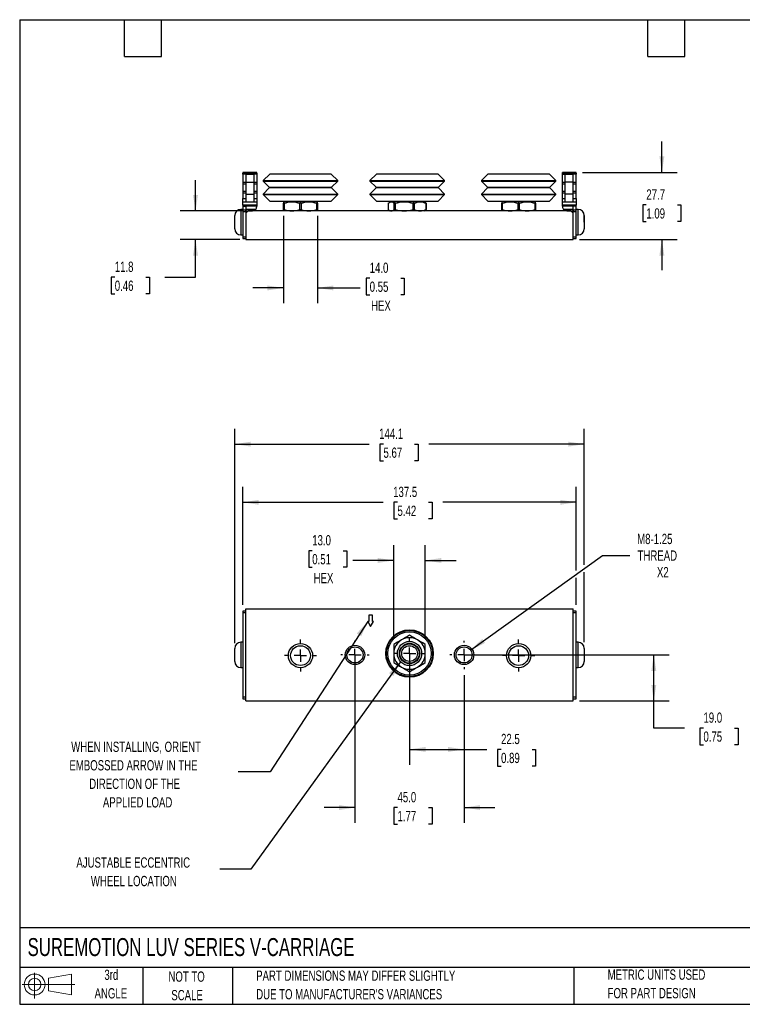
# Model space of a CAD drawing. Header units: millimetres. Extents: x 13 to 546, y 13 to 419.
# Tile 1 of 2: x 13 to 311, y 13 to 419. Entities that reach past the tile are written whole.
import ezdxf

# ---------------------------------------------------------------- set-up
doc = ezdxf.new("R2010")
doc.units = ezdxf.units.MM
doc.header["$LTSCALE"] = 2
doc.linetypes.add('CENTERX2', pattern=[20.32, 12.7, -2.54, 2.54, -2.54])
doc.layers.add('CENTER', color=40, linetype='CENTERX2')
doc.layers.add('SLD-DEFPOINTS', color=7, linetype='Continuous')
doc.layers.add('DIMENSIONS', color=140, linetype='Continuous', lineweight=25)
doc.layers.add('TEXT', color=140, linetype='Continuous', lineweight=25)
doc.styles.add('SLDTEXTSTYLE0', font='TXT', dxfattribs={"width": 0.7})
doc.dimstyles.new('SLDDIMSTYLE0', dxfattribs={"dimtxt": 4.316016, "dimasz": 6.604, "dimexe": 0, "dimexo": 0.0625, "dimgap": 1.079004, "dimtad": 0, "dimtih": 1, "dimtoh": 1, "dimrnd": 1e-09, "dimzin": 4, "dimdsep": 46, "dimtxsty": 'SLDTEXTSTYLE0', "dimsah": 1, "dimcen": 0.09, "dimadec": 0, "dimazin": 1, "dimtfac": 1, "dimtmove": 0, "dimatfit": 0, "dimfxl": 0, "dimfrac": 2, "dimtolj": 1, "dimtzin": 12, "dimarcsym": 0})
doc.dimstyles.new('SLDDIMSTYLE1', dxfattribs={"dimtxt": 4.316016, "dimasz": 6.604, "dimexe": 0, "dimexo": 0.0625, "dimgap": 1.079004, "dimtad": 0, "dimtih": 1, "dimtoh": 1, "dimrnd": 1e-09, "dimzin": 12, "dimdsep": 46, "dimtxsty": 'SLDTEXTSTYLE0', "dimsah": 1, "dimcen": 0.09, "dimadec": 0, "dimazin": 3, "dimtfac": 1, "dimtofl": 0, "dimtmove": 0, "dimatfit": 3, "dimfxl": 0, "dimfrac": 2, "dimtolj": 1, "dimtzin": 12, "dimarcsym": 0})
doc.dimstyles.new('SLDDIMSTYLE2', dxfattribs={"dimtxt": 4.316016, "dimasz": 6.604, "dimexe": 0, "dimexo": 0.0625, "dimgap": 1.079004, "dimtad": 0, "dimtih": 1, "dimtoh": 1, "dimrnd": 1e-09, "dimzin": 4, "dimdsep": 46, "dimtxsty": 'SLDTEXTSTYLE0', "dimsah": 1, "dimcen": 0.09, "dimadec": 0, "dimazin": 1, "dimtfac": 1, "dimtofl": 0, "dimtmove": 0, "dimatfit": 3, "dimfxl": 0, "dimfrac": 2, "dimtolj": 1, "dimtzin": 12, "dimarcsym": 0})
doc.dimstyles.new('SLDDIMSTYLE3', dxfattribs={"dimtxt": 4.316016, "dimasz": 6.604, "dimexe": 0, "dimexo": 0.0625, "dimgap": 1.079004, "dimtad": 0, "dimtih": 1, "dimtoh": 1, "dimrnd": 1e-09, "dimzin": 12, "dimdsep": 46, "dimtxsty": 'SLDTEXTSTYLE0', "dimsah": 1, "dimcen": 0, "dimadec": 0, "dimazin": 3, "dimtfac": 1, "dimtofl": 0, "dimtmove": 0, "dimatfit": 3, "dimfxl": 0, "dimfrac": 2, "dimtolj": 1, "dimtzin": 12, "dimarcsym": 0})
doc.dimstyles.new('SLDDIMSTYLE4', dxfattribs={"dimtxt": 0.18, "dimasz": 6.604, "dimexe": 0, "dimexo": 0.0625, "dimgap": 0, "dimtad": 0, "dimtih": 1, "dimtoh": 1, "dimdec": 0, "dimrnd": 1e-09, "dimzin": 0, "dimdsep": 46, "dimtxsty": 'Standard', "dimsah": 1, "dimcen": 0.09, "dimadec": 0, "dimazin": 0, "dimtfac": 6.604, "dimtdec": 0, "dimtofl": 0, "dimtmove": 0, "dimatfit": 3, "dimfxl": 0, "dimfrac": 2, "dimtolj": 1, "dimtzin": 0, "dimarcsym": 0})
doc.dimstyles.new('SLDDIMSTYLE5', dxfattribs={"dimtxt": 4.316016, "dimasz": 6.604, "dimexe": 0, "dimexo": 0.0625, "dimgap": 1.079004, "dimtad": 0, "dimtih": 1, "dimtoh": 1, "dimrnd": 1e-09, "dimzin": 12, "dimdsep": 46, "dimtxsty": 'SLDTEXTSTYLE0', "dimsah": 1, "dimcen": 0.09, "dimadec": 0, "dimazin": 3, "dimtfac": 1, "dimtmove": 0, "dimatfit": 0, "dimfxl": 0, "dimfrac": 2, "dimtolj": 1, "dimtzin": 12, "dimarcsym": 0})

# ---------------------------------------------------------------- blocks, each defined once
blk = doc.blocks.new('Block11')
at = {"color": 7, "linetype": 'Continuous', "lineweight": 18}
for p, q in [((5.18, 10.62), (5.18, 0)), ((10.96, 8.33), (20.35, 10.06)), ((10.96, 3.19), (10.96, 8.33)), ((20.35, 10.06), (20.35, 1.46)), ((0, 5.76), (21.75, 5.76)), ((10.96, 3.19), (20.35, 1.46))]:
    blk.add_line(p, q, dxfattribs=at)
for radius in [4.3, 2.57]:
    blk.add_circle((5.18, 5.76), radius, dxfattribs=at)
blk = doc.blocks.new('Block12')
at = {"layer": 'SLD-DEFPOINTS'}
blk.add_blockref('Block11', (0, 0), dxfattribs=at)
blk = doc.blocks.new('_D')
at = {"layer": 'DIMENSIONS'}
for p, q in [((150.98, 154.36), (150.98, 87.56)), ((195.99, 148.5), (195.99, 87.56)), ((150.98, 93.91), (138.28, 93.91)), ((168.53, 93.91), (167.08, 93.91)), ((167.08, 93.91), (167.08, 87.05)), ((181.35, 93.91), (182.8, 93.91)), ((182.8, 93.91), (182.8, 87.05)), ((195.99, 93.91), (208.69, 93.91)), ((167.08, 87.05), (168.53, 87.05)), ((182.8, 87.05), (181.35, 87.05))]:
    blk.add_line(p, q, dxfattribs=at)
for points in [[(150.98, 93.91), (144.38, 94.92), (144.38, 92.89)], [(195.99, 93.91), (202.6, 92.89), (202.6, 94.92)]]:
    blk.add_solid(points, dxfattribs=at)
at = {"layer": 'DIMENSIONS', "char_height": 4.233, "attachment_point": 1, "style": 'SLDTEXTSTYLE0'}
for s, insert in [('45.0', (168.53, 100.33)), ('1.77', (168.53, 92.5))]:
    blk.add_mtext(s, dxfattribs=dict(at, insert=insert))
blk = doc.blocks.new('_D_1')
at = {"layer": 'DIMENSIONS'}
for p, q in [((173.49, 154.95), (173.49, 111.56)), ((195.99, 148.5), (195.99, 111.56)), ((173.49, 117.91), (195.99, 117.91)), ((195.99, 117.91), (205.39, 117.91)), ((211.24, 117.91), (209.79, 117.91)), ((209.79, 117.91), (209.79, 111.05)), ((224.07, 117.91), (225.51, 117.91)), ((225.51, 117.91), (225.51, 111.05)), ((209.79, 111.05), (211.24, 111.05)), ((225.51, 111.05), (224.07, 111.05))]:
    blk.add_line(p, q, dxfattribs=at)
for points in [[(173.49, 117.91), (180.09, 116.89), (180.09, 118.92)], [(195.99, 117.91), (189.39, 118.92), (189.39, 116.89)]]:
    blk.add_solid(points, dxfattribs=at)
at = {"layer": 'DIMENSIONS', "char_height": 4.233, "attachment_point": 1, "style": 'SLDTEXTSTYLE0'}
for s, insert in [('22.5', (211.24, 124.33)), ('0.89', (211.24, 116.5))]:
    blk.add_mtext(s, dxfattribs=dict(at, insert=insert))
blk = doc.blocks.new('_D_2')
at = {"layer": 'DIMENSIONS'}
for p, q in [((198.53, 156.9), (280.59, 156.9)), ((274.24, 137.91), (274.24, 156.9)), ((243.54, 137.91), (280.59, 137.91)), ((274.24, 126.72), (274.24, 137.91)), ((286.94, 126.72), (274.24, 126.72)), ((294.72, 126.72), (293.27, 126.72)), ((293.27, 126.72), (293.27, 119.86)), ((307.55, 126.72), (309, 126.72)), ((309, 126.72), (309, 119.86)), ((293.27, 119.86), (294.72, 119.86)), ((309, 119.86), (307.55, 119.86))]:
    blk.add_line(p, q, dxfattribs=at)
for points in [[(274.24, 156.9), (273.23, 150.3), (275.26, 150.3)], [(274.24, 137.91), (275.26, 144.51), (273.23, 144.51)]]:
    blk.add_solid(points, dxfattribs=at)
at = {"layer": 'DIMENSIONS', "char_height": 4.233, "attachment_point": 1, "style": 'SLDTEXTSTYLE0'}
for s, insert in [('19.0', (294.72, 133.15)), ('0.75', (294.72, 125.32))]:
    blk.add_mtext(s, dxfattribs=dict(at, insert=insert))
blk = doc.blocks.new('_D_3')
at = {"layer": 'DIMENSIONS'}
for p, q in [((104.73, 177.53), (104.73, 226.25)), ((242.27, 191.73), (242.27, 226.25)), ((104.73, 219.9), (162.68, 219.9)), ((168.53, 219.9), (167.08, 219.9)), ((167.08, 219.9), (167.08, 213.04)), ((181.35, 219.9), (182.8, 219.9)), ((182.8, 219.9), (182.8, 213.04)), ((242.27, 219.9), (187.2, 219.9)), ((167.08, 213.04), (168.53, 213.04)), ((182.8, 213.04), (181.35, 213.04)), ((242.27, 177.53), (242.27, 188.68))]:
    blk.add_line(p, q, dxfattribs=at)
for points in [[(104.73, 219.9), (111.33, 218.89), (111.33, 220.92)], [(242.27, 219.9), (235.67, 220.92), (235.67, 218.89)]]:
    blk.add_solid(points, dxfattribs=at)
at = {"layer": 'DIMENSIONS', "char_height": 4.233, "attachment_point": 1, "style": 'SLDTEXTSTYLE0'}
for s, insert in [('137.5', (166.73, 226.33)), ('5.42', (168.53, 218.5))]:
    blk.add_mtext(s, dxfattribs=dict(at, insert=insert))
blk = doc.blocks.new('_D_4')
at = {"layer": 'DIMENSIONS'}
for p, q in [((101.43, 161.79), (101.43, 250.25)), ((245.57, 194.1), (245.57, 250.25)), ((101.43, 243.9), (156.9, 243.9)), ((162.75, 243.9), (161.3, 243.9)), ((161.3, 243.9), (161.3, 237.04)), ((175.58, 243.9), (177.03, 243.9)), ((177.03, 243.9), (177.03, 237.04)), ((245.57, 243.9), (181.43, 243.9)), ((161.3, 237.04), (162.75, 237.04)), ((177.03, 237.04), (175.58, 237.04)), ((245.57, 162.15), (245.57, 191.06))]:
    blk.add_line(p, q, dxfattribs=at)
for points in [[(101.43, 243.9), (108.03, 242.89), (108.03, 244.92)], [(245.57, 243.9), (238.97, 244.92), (238.97, 242.89)]]:
    blk.add_solid(points, dxfattribs=at)
at = {"layer": 'DIMENSIONS', "char_height": 4.233, "attachment_point": 1, "style": 'SLDTEXTSTYLE0'}
for s, insert in [('144.1', (160.96, 250.33)), ('5.67', (162.75, 242.5))]:
    blk.add_mtext(s, dxfattribs=dict(at, insert=insert))
blk = doc.blocks.new('_D_5')
at = {"layer": 'DIMENSIONS'}
for p, q in [((133.36, 199.94), (131.91, 199.94)), ((131.91, 199.94), (131.91, 193.08)), ((146.18, 199.94), (147.63, 199.94)), ((147.63, 199.94), (147.63, 193.08)), ((166.99, 163.78), (166.99, 202.25)), ((179.99, 163.78), (179.99, 202.25)), ((166.99, 195.9), (150.05, 195.9)), ((179.99, 195.9), (192.69, 195.9)), ((131.91, 193.08), (133.36, 193.08)), ((147.63, 193.08), (146.18, 193.08))]:
    blk.add_line(p, q, dxfattribs=at)
for points in [[(166.99, 195.9), (160.38, 196.92), (160.38, 194.89)], [(179.99, 195.9), (186.59, 194.89), (186.59, 196.92)]]:
    blk.add_solid(points, dxfattribs=at)
at = {"layer": 'DIMENSIONS', "char_height": 4.233, "attachment_point": 1, "style": 'SLDTEXTSTYLE0'}
for s, insert in [('13.0', (133.36, 206.36)), ('0.51', (133.36, 198.54)), ('HEX', (133.93, 190.71))]:
    blk.add_mtext(s, dxfattribs=dict(at, insert=insert))
blk = doc.blocks.new('_D_6')
at = {"layer": 'DIMENSIONS'}
for p, q in [((198.69, 158.85), (253.1, 198)), ((253.1, 198), (264.37, 198))]:
    blk.add_line(p, q, dxfattribs=at)
blk.add_solid([(198.69, 158.85), (204.64, 161.88), (203.46, 163.53)], dxfattribs=at)
at = {"layer": 'DIMENSIONS', "char_height": 4.233, "attachment_point": 1, "style": 'SLDTEXTSTYLE0'}
for s, insert in [('M8-1.25', (267.39, 206.89)), ('THREAD', (267.55, 200.03)), ('X2', (275.53, 193.17))]:
    blk.add_mtext(s, dxfattribs=dict(at, insert=insert))
blk = doc.blocks.new('SW_CENTERMARKSYMBOL_0')
at = {"layer": 'CENTER', "color": 0}
for p, q in [((0, 5.08), (0, 6.54)), ((0, 0), (-2.54, 0)), ((0, 0), (0, 2.54)), ((0, 0), (0, -2.54)), ((0, 0), (2.54, 0)), ((5.08, 0), (6.54, 0)), ((-5.08, 0), (-6.54, 0)), ((0, -5.08), (0, -6.54))]:
    blk.add_line(p, q, dxfattribs=at)
blk = doc.blocks.new('SW_CENTERMARKSYMBOL_1')
at = {"layer": 'CENTER', "color": 0}
for p, q in [((0, 5.08), (0, 6.62)), ((0, 0), (-2.54, 0)), ((0, 0), (0, 2.54)), ((0, 0), (0, -2.54)), ((0, 0), (2.54, 0)), ((5.08, 0), (6.62, 0)), ((-5.08, 0), (-6.62, 0)), ((0, -5.08), (0, -6.62))]:
    blk.add_line(p, q, dxfattribs=at)
blk = doc.blocks.new('SW_CENTERMARKSYMBOL_2')
at = {"layer": 'CENTER', "color": 0}
for p, q in [((0, 5.08), (0, 6.62)), ((0, 0), (-2.54, 0)), ((0, 0), (0, 2.54)), ((0, 0), (0, -2.54)), ((0, 0), (2.54, 0)), ((5.08, 0), (6.62, 0)), ((-5.08, 0), (-6.62, 0)), ((0, -5.08), (0, -6.62))]:
    blk.add_line(p, q, dxfattribs=at)
blk = doc.blocks.new('SW_CENTERMARKSYMBOL_3')
at = {"layer": 'CENTER', "color": 0}
for p, q in [((0, 5.08), (0, 5.8635)), ((0, 0), (-2.54, 0)), ((0, 0), (0, 2.54)), ((0, 0), (0, -2.54)), ((0, 0), (2.54, 0)), ((5.08, 0), (5.8635, 0)), ((-5.08, 0), (-5.8635, 0)), ((0, -5.08), (0, -5.8635))]:
    blk.add_line(p, q, dxfattribs=at)
blk = doc.blocks.new('SW_CENTERMARKSYMBOL_4')
at = {"layer": 'CENTER', "color": 0}
for p, q in [((0, 5.08), (0, 5.8635)), ((0, 0), (-2.54, 0)), ((0, 0), (0, 2.54)), ((0, 0), (0, -2.54)), ((0, 0), (2.54, 0)), ((5.08, 0), (5.8635, 0)), ((-5.08, 0), (-5.8635, 0)), ((0, -5.08), (0, -5.8635))]:
    blk.add_line(p, q, dxfattribs=at)
blk = doc.blocks.new('_D_9')
at = {"layer": 'DIMENSIONS'}
for p, q in [((121.51, 338.17), (121.51, 302.03)), ((135.5, 338.17), (135.5, 302.03)), ((157.06, 312.41), (155.61, 312.41)), ((155.61, 312.41), (155.61, 305.55)), ((169.88, 312.41), (171.33, 312.41)), ((171.33, 312.41), (171.33, 305.55)), ((121.51, 308.38), (108.81, 308.38)), ((135.5, 308.38), (153.19, 308.38)), ((155.61, 305.55), (157.06, 305.55)), ((171.33, 305.55), (169.88, 305.55))]:
    blk.add_line(p, q, dxfattribs=at)
for points in [[(121.51, 308.38), (114.9, 309.39), (114.9, 307.36)], [(135.5, 308.38), (142.11, 307.36), (142.11, 309.39)]]:
    blk.add_solid(points, dxfattribs=at)
at = {"layer": 'DIMENSIONS', "char_height": 4.233, "attachment_point": 1, "style": 'SLDTEXTSTYLE0'}
for s, insert in [('14.0', (157.06, 318.84)), ('0.55', (157.06, 311.01)), ('HEX', (157.63, 303.18))]:
    blk.add_mtext(s, dxfattribs=dict(at, insert=insert))
blk = doc.blocks.new('_D_10')
at = {"layer": 'DIMENSIONS'}
for p, q in [((85.22, 340.16), (85.22, 352.86)), ((104.41, 340.16), (78.87, 340.16)), ((103.46, 328.38), (78.87, 328.38)), ((85.22, 312.81), (85.22, 328.38)), ((51.91, 312.81), (50.46, 312.81)), ((50.46, 312.81), (50.46, 305.95)), ((64.74, 312.81), (66.19, 312.81)), ((66.19, 312.81), (66.19, 305.95)), ((72.52, 312.81), (85.22, 312.81)), ((50.46, 305.95), (51.91, 305.95)), ((66.19, 305.95), (64.74, 305.95))]:
    blk.add_line(p, q, dxfattribs=at)
for points in [[(85.22, 340.16), (86.23, 346.76), (84.2, 346.76)], [(85.22, 328.38), (84.2, 321.77), (86.23, 321.77)]]:
    blk.add_solid(points, dxfattribs=at)
at = {"layer": 'DIMENSIONS', "char_height": 4.233, "attachment_point": 1, "style": 'SLDTEXTSTYLE0'}
for s, insert in [('11.8', (51.91, 319.24)), ('0.46', (51.91, 311.41))]:
    blk.add_mtext(s, dxfattribs=dict(at, insert=insert))
blk = doc.blocks.new('_D_11')
at = {"layer": 'DIMENSIONS'}
for p, q in [((277.57, 356.06), (277.57, 368.76)), ((244.81, 356.06), (283.92, 356.06)), ((271.16, 342.65), (269.71, 342.65)), ((269.71, 342.65), (269.71, 335.79)), ((283.99, 342.65), (285.44, 342.65)), ((285.44, 342.65), (285.44, 335.79)), ((269.71, 335.79), (271.16, 335.79)), ((285.44, 335.79), (283.99, 335.79)), ((243.54, 328.38), (283.92, 328.38)), ((277.57, 328.38), (277.57, 315.68))]:
    blk.add_line(p, q, dxfattribs=at)
for points in [[(277.57, 356.06), (278.59, 362.66), (276.56, 362.66)], [(277.57, 328.38), (276.56, 321.77), (278.59, 321.77)]]:
    blk.add_solid(points, dxfattribs=at)
at = {"layer": 'DIMENSIONS', "char_height": 4.233, "attachment_point": 1, "style": 'SLDTEXTSTYLE0'}
for s, insert in [('27.7', (271.16, 349.07)), ('1.09', (271.16, 341.25))]:
    blk.add_mtext(s, dxfattribs=dict(at, insert=insert))

msp = doc.modelspace()

# ---------------------------------------------------------------- linework, layer by layer
for p, q in [((110.445, 356.061), (104.73, 356.061)), ((104.73, 356.061), (104.73, 355.815)), ((104.73, 355.815), (110.445, 355.815)), ((104.73, 355.401), (104.73, 355.815)), ((106, 355.401), (104.73, 355.401)), ((104.73, 355.401), (104.73, 351.937)), ((106, 355.401), (106, 352.099)), ((106, 355.401), (109.3, 355.401)), ((109.3, 355.401), (109.3, 352.099)), ((110.445, 355.401), (109.3, 355.401)), ((110.445, 355.815), (110.445, 356.061)), ((110.445, 355.815), (110.445, 355.401)), ((110.445, 355.401), (110.445, 351.937)), ((115.805, 355.343), (113.138, 352.676)), ((141.205, 355.343), (115.805, 355.343)), ((123.747, 355.35), (123.747, 355.343)), ((133.262, 355.35), (123.747, 355.35)), ((133.262, 355.343), (133.262, 355.35)), ((143.872, 352.676), (141.205, 355.343)), ((159.839, 355.343), (157.172, 352.676)), ((185.239, 355.343), (159.839, 355.343)), ((167.782, 355.35), (167.782, 355.343)), ((177.296, 355.35), (167.782, 355.35)), ((177.296, 355.343), (177.296, 355.35)), ((187.906, 352.676), (185.239, 355.343)), ((205.797, 355.343), (203.13, 352.676)), ((231.197, 355.343), (205.797, 355.343)), ((213.74, 355.35), (213.74, 355.343)), ((223.255, 355.35), (213.74, 355.35)), ((223.255, 355.343), (223.255, 355.35)), ((233.864, 352.676), (231.197, 355.343)), ((242.271, 356.061), (236.556, 356.061)), ((236.556, 355.815), (236.556, 356.061)), ((236.556, 355.815), (242.271, 355.815)), ((236.556, 355.401), (236.556, 355.815)), ((236.556, 355.401), (237.701, 355.401)), ((236.556, 351.937), (236.556, 355.401)), ((237.701, 352.099), (237.701, 355.401)), ((237.701, 355.401), (241.001, 355.401)), ((241.001, 352.099), (241.001, 355.401)), ((242.271, 355.401), (241.001, 355.401)), ((242.271, 355.815), (242.271, 356.061)), ((242.271, 355.815), (242.271, 355.401)), ((242.271, 351.937), (242.271, 355.401)), ((106, 351.937), (104.73, 351.937)), ((104.73, 351.937), (104.73, 351.345)), ((104.73, 351.345), (106, 351.345)), ((104.73, 351.345), (104.73, 348.23)), ((106, 352.099), (109.3, 352.099)), ((106, 352.099), (106, 347.146)), ((109.3, 352.099), (109.3, 347.146)), ((110.445, 351.937), (109.3, 351.937)), ((109.3, 351.345), (110.445, 351.345)), ((110.445, 351.937), (110.445, 351.345)), ((110.445, 351.345), (110.445, 348.23)), ((113.138, 352.676), (113.138, 352.448)), ((113.138, 352.676), (143.872, 352.676)), ((113.138, 352.448), (115.655, 349.931)), ((113.138, 352.448), (143.872, 352.448)), ((115.655, 349.644), (113.138, 347.127)), ((115.655, 349.931), (141.355, 349.931)), ((141.355, 349.644), (115.655, 349.644)), ((141.355, 349.931), (143.872, 352.448)), ((143.872, 347.127), (141.355, 349.644)), ((143.872, 352.448), (143.872, 352.676)), ((157.172, 352.676), (157.172, 352.448)), ((157.172, 352.676), (187.906, 352.676)), ((157.172, 352.448), (159.689, 349.931)), ((157.172, 352.448), (187.906, 352.448)), ((159.689, 349.644), (157.172, 347.127)), ((159.689, 349.931), (185.389, 349.931)), ((185.389, 349.644), (159.689, 349.644)), ((185.389, 349.931), (187.906, 352.448)), ((187.906, 347.127), (185.389, 349.644)), ((187.906, 352.448), (187.906, 352.676)), ((203.13, 352.676), (203.13, 352.448)), ((203.13, 352.676), (233.864, 352.676)), ((203.13, 352.448), (205.647, 349.931)), ((203.13, 352.448), (233.864, 352.448)), ((205.647, 349.644), (203.13, 347.127)), ((205.647, 349.931), (231.347, 349.931)), ((231.347, 349.644), (205.647, 349.644)), ((231.347, 349.931), (233.864, 352.448)), ((233.864, 347.127), (231.347, 349.644)), ((233.864, 352.448), (233.864, 352.676)), ((237.701, 351.937), (236.556, 351.937)), ((236.556, 351.345), (236.556, 351.937)), ((236.556, 351.345), (237.701, 351.345)), ((236.556, 348.23), (236.556, 351.345)), ((241.001, 352.099), (237.701, 352.099)), ((237.701, 347.146), (237.701, 352.099)), ((241.001, 347.146), (241.001, 352.099)), ((242.271, 351.937), (241.001, 351.937)), ((241.001, 351.345), (242.271, 351.345)), ((242.271, 351.345), (242.271, 351.937)), ((242.271, 348.23), (242.271, 351.345)), ((106, 348.23), (104.73, 348.23)), ((104.73, 348.23), (104.73, 347.637)), ((104.73, 347.637), (106, 347.637)), ((104.73, 347.637), (104.73, 345.237)), ((106, 347.146), (109.3, 347.146)), ((106, 347.146), (106, 343.844)), ((110.445, 348.23), (109.3, 348.23)), ((109.3, 347.637), (110.445, 347.637)), ((109.3, 347.146), (109.3, 343.844)), ((110.445, 348.23), (110.445, 347.637)), ((110.445, 347.637), (110.445, 345.237)), ((113.138, 347.127), (113.138, 346.898)), ((113.138, 347.127), (143.872, 347.127)), ((113.138, 346.898), (115.805, 344.231)), ((113.138, 346.898), (143.872, 346.898)), ((141.205, 344.231), (143.872, 346.898)), ((143.872, 346.898), (143.872, 347.127)), ((157.172, 347.127), (157.172, 346.898)), ((157.172, 347.127), (187.906, 347.127)), ((157.172, 346.898), (159.839, 344.231)), ((157.172, 346.898), (187.906, 346.898)), ((185.239, 344.231), (187.906, 346.898)), ((187.906, 346.898), (187.906, 347.127)), ((203.13, 347.127), (203.13, 346.898)), ((203.13, 347.127), (233.864, 347.127)), ((203.13, 346.898), (205.797, 344.231)), ((203.13, 346.898), (233.864, 346.898)), ((231.197, 344.231), (233.864, 346.898)), ((233.864, 346.898), (233.864, 347.127)), ((237.701, 348.23), (236.556, 348.23)), ((236.556, 347.637), (236.556, 348.23)), ((236.556, 347.637), (237.701, 347.637)), ((236.556, 345.237), (236.556, 347.637)), ((241.001, 347.146), (237.701, 347.146)), ((237.701, 343.844), (237.701, 347.146)), ((242.271, 348.23), (241.001, 348.23)), ((241.001, 347.637), (242.271, 347.637)), ((241.001, 343.844), (241.001, 347.146)), ((242.271, 347.637), (242.271, 348.23)), ((242.271, 345.237), (242.271, 347.637)), ((104.73, 345.237), (106, 345.237)), ((104.73, 343.836), (104.73, 345.237)), ((110.445, 343.836), (104.73, 343.836)), ((104.73, 342.523), (104.73, 343.836)), ((106, 342.523), (104.73, 342.523)), ((104.73, 342.523), (104.73, 342.193)), ((104.73, 342.193), (106, 342.193)), ((104.73, 342.193), (104.73, 340.542)), ((109.3, 343.844), (106, 343.844)), ((110.445, 342.574), (106, 342.574)), ((106, 342.574), (106, 342.523)), ((106, 342.523), (106, 342.193)), ((106, 342.193), (106, 340.542)), ((110.445, 342.193), (106, 342.193)), ((109.3, 345.237), (110.445, 345.237)), ((110.445, 345.237), (110.445, 343.836)), ((110.445, 343.836), (110.445, 342.574)), ((110.445, 342.574), (110.445, 342.193)), ((110.445, 341.941), (110.445, 342.193)), ((115.805, 344.231), (141.205, 344.231)), ((125.006, 343.894), (121.507, 343.894)), ((121.738, 343.345), (121.507, 343.345)), ((121.507, 340.711), (121.507, 343.345)), ((121.738, 343.345), (121.738, 340.711)), ((132.004, 343.894), (125.006, 343.894)), ((128.736, 343.345), (128.274, 343.345)), ((128.274, 340.711), (128.274, 343.345)), ((128.736, 343.345), (128.736, 340.711)), ((135.503, 343.894), (132.004, 343.894)), ((135.272, 340.711), (135.272, 343.345)), ((135.503, 343.345), (135.272, 343.345)), ((135.503, 343.345), (135.503, 340.711)), ((159.839, 344.231), (185.239, 344.231)), ((164.681, 343.345), (164.681, 340.711)), ((165.541, 343.894), (165.101, 343.64)), ((165.946, 343.894), (165.541, 343.894)), ((171.273, 343.894), (165.946, 343.894)), ((167.562, 343.345), (167.21, 343.345)), ((167.21, 340.711), (167.21, 343.345)), ((167.562, 343.345), (167.562, 340.711)), ((177.866, 343.894), (171.273, 343.894)), ((175.42, 343.345), (174.984, 343.345)), ((174.984, 340.711), (174.984, 343.345)), ((175.42, 343.345), (175.42, 340.711)), ((179.537, 343.894), (177.866, 343.894)), ((179.977, 343.64), (179.537, 343.894)), ((180.397, 343.345), (179.966, 343.622)), ((180.313, 340.711), (180.313, 343.345)), ((180.397, 343.345), (180.313, 343.345)), ((180.397, 343.345), (180.397, 340.711)), ((205.797, 344.231), (231.197, 344.231)), ((214.998, 343.894), (211.499, 343.894)), ((211.73, 343.345), (211.499, 343.345)), ((211.499, 340.711), (211.499, 343.345)), ((211.73, 343.345), (211.73, 340.711)), ((221.996, 343.894), (214.998, 343.894)), ((218.728, 343.345), (218.266, 343.345)), ((218.266, 340.711), (218.266, 343.345)), ((218.728, 343.345), (218.728, 340.711)), ((225.495, 343.894), (221.996, 343.894)), ((225.264, 340.711), (225.264, 343.345)), ((225.495, 343.345), (225.264, 343.345)), ((225.495, 343.345), (225.495, 340.711)), ((236.556, 345.237), (237.701, 345.237)), ((236.556, 343.836), (236.556, 345.237)), ((242.271, 343.836), (236.556, 343.836)), ((236.556, 342.574), (236.556, 343.836)), ((241.001, 342.574), (236.556, 342.574)), ((236.556, 342.193), (236.556, 342.574)), ((241.001, 342.193), (236.556, 342.193)), ((236.556, 342.193), (236.556, 341.941)), ((241.001, 343.844), (237.701, 343.844)), ((241.001, 345.237), (242.271, 345.237)), ((241.001, 342.523), (241.001, 342.574)), ((242.271, 342.523), (241.001, 342.523)), ((241.001, 342.193), (241.001, 342.523)), ((242.271, 342.193), (241.001, 342.193)), ((241.001, 340.542), (241.001, 342.193)), ((242.271, 345.237), (242.271, 343.836)), ((242.271, 343.836), (242.271, 342.523)), ((242.271, 342.193), (242.271, 342.523)), ((242.271, 340.542), (242.271, 342.193)), ((104.73, 340.788), (103.97, 340.788)), ((103.97, 340.788), (103.97, 330.288)), ((106, 340.542), (104.73, 340.542)), ((104.73, 340.542), (104.73, 339.907)), ((104.73, 339.907), (106, 339.907)), ((104.73, 339.907), (104.73, 329.366)), ((110.028, 340.796), (106, 340.796)), ((106, 339.907), (106, 340.542)), ((106.953, 340.161), (106, 339.208)), ((106, 340.161), (108.665, 340.161)), ((106, 339.907), (106, 339.208)), ((106, 339.208), (106, 328.375)), ((240.049, 340.161), (106.953, 340.161)), ((121.738, 340.711), (121.507, 340.711)), ((128.274, 340.711), (128.736, 340.711)), ((135.272, 340.711), (135.503, 340.711)), ((165.101, 340.415), (165.541, 340.161)), ((167.21, 340.711), (167.562, 340.711)), ((175.42, 340.711), (174.984, 340.711)), ((179.537, 340.161), (179.977, 340.415)), ((180.397, 340.711), (179.966, 340.433)), ((180.313, 340.711), (180.397, 340.711)), ((211.73, 340.711), (211.499, 340.711)), ((218.266, 340.711), (218.728, 340.711)), ((225.264, 340.711), (225.495, 340.711)), ((241.001, 340.796), (236.974, 340.796)), ((238.336, 340.161), (241.001, 340.161)), ((241.001, 339.208), (240.049, 340.161)), ((242.271, 340.542), (241.001, 340.542)), ((241.001, 340.542), (241.001, 339.907)), ((241.001, 339.208), (241.001, 339.907)), ((241.001, 339.907), (242.271, 339.907)), ((241.001, 328.375), (241.001, 339.208)), ((243.031, 340.788), (242.271, 340.788)), ((242.271, 339.907), (242.271, 340.542)), ((242.271, 329.366), (242.271, 339.907)), ((243.031, 335.538), (243.031, 340.788)), ((243.031, 330.288), (243.031, 335.538)), ((103.97, 330.288), (104.73, 330.288)), ((106, 329.366), (104.73, 329.366)), ((104.73, 329.366), (104.73, 328.731)), ((242.271, 329.366), (241.001, 329.366)), ((242.271, 330.288), (243.031, 330.288)), ((242.271, 328.731), (242.271, 329.366)), ((104.73, 328.731), (106, 328.731)), ((106, 328.375), (241.001, 328.375)), ((241.001, 328.731), (242.271, 328.731)), ((106, 174.99), (104.73, 174.99)), ((104.73, 174.99), (104.73, 174.355)), ((106, 137.906), (106, 175.904)), ((106, 175.904), (241.001, 175.904)), ((241.001, 137.906), (241.001, 175.904)), ((242.271, 174.99), (241.001, 174.99)), ((242.271, 174.355), (242.271, 174.99)), ((104.73, 174.355), (106, 174.355)), ((104.73, 174.355), (104.73, 139.455)), ((156.719, 170.738), (156.242, 170.738)), ((156.242, 170.738), (157.435, 168.589)), ((158.152, 173.364), (156.719, 173.364)), ((156.719, 173.364), (156.719, 170.738)), ((157.435, 168.589), (158.629, 170.738)), ((158.152, 170.738), (158.152, 173.364)), ((158.629, 170.738), (158.152, 170.738)), ((241.001, 174.355), (242.271, 174.355)), ((242.271, 139.455), (242.271, 174.355)), ((104.73, 162.155), (103.97, 162.155)), ((103.97, 162.155), (103.97, 151.655)), ((243.031, 162.155), (242.271, 162.155)), ((243.031, 151.655), (243.031, 162.155)), ((103.97, 151.655), (104.73, 151.655)), ((242.271, 151.655), (243.031, 151.655)), ((106, 139.455), (104.73, 139.455)), ((104.73, 139.455), (104.73, 138.82)), ((104.73, 138.82), (106, 138.82)), ((242.271, 139.455), (241.001, 139.455)), ((241.001, 138.82), (242.271, 138.82)), ((242.271, 138.82), (242.271, 139.455)), ((106, 137.906), (241.001, 137.906))]:
    msp.add_line(p, q)
for centre, radius in [((173.488, 157.489), 9.779), ((173.488, 157.489), 8.953), ((128.505, 156.626), 5), ((128.505, 156.626), 4.08), ((150.984, 156.905), 4), ((150.984, 156.905), 3.323), ((173.488, 157.489), 5), ((173.488, 157.489), 4.188), ((173.488, 157.489), 4), ((173.488, 157.489), 3.233), ((195.993, 156.905), 4), ((195.993, 156.905), 3.323), ((218.497, 156.626), 5), ((218.497, 156.626), 4.08)]:
    msp.add_circle(centre, radius)
for centre, radius, start, end in [((115.511, 349.787), 0.203, 315, 45), ((141.499, 349.787), 0.203, 135, 225), ((159.545, 349.787), 0.203, 315, 45), ((185.533, 349.787), 0.203, 135, 225), ((205.503, 349.787), 0.203, 315, 45), ((231.491, 349.787), 0.203, 135, 225), ((108.665, 341.941), 1.78, 319.96478, 0), ((121.919, 344.301), 0.406, 270, 350.10753), ((135.091, 344.301), 0.406, 189.89247, 270), ((165.953, 344.301), 0.406, 270, 350.10753), ((179.125, 344.301), 0.406, 189.89247, 270), ((211.911, 344.301), 0.406, 270, 350.10753), ((225.083, 344.301), 0.406, 189.89247, 270), ((238.336, 341.941), 1.78, 180, 220.03522), ((103.97, 338.248), 2.54, 90, 180), ((243.031, 338.248), 2.54, 0, 90), ((103.97, 332.828), 2.54, 180, 270), ((243.031, 332.828), 2.54, 270, 0), ((173.488, 157.489), 6.502, 120, 180), ((173.488, 157.489), 6.502, 60, 120), ((173.488, 157.489), 6.502, 0, 60), ((103.97, 159.615), 2.54, 90, 180), ((243.031, 159.615), 2.54, 0, 90), ((173.488, 157.489), 6.502, 180, 240), ((173.488, 157.489), 6.502, 300, 0), ((103.97, 154.195), 2.54, 180, 270), ((173.488, 157.489), 6.502, 240, 300), ((243.031, 154.195), 2.54, 270, 0)]:
    msp.add_arc(centre, radius, start, end)
for points in [[(121.507, 343.894), (121.507, 343.894), (121.507, 343.683), (121.507, 343.345)], [(121.738, 343.345), (122.808, 343.683), (123.894, 343.894), (125.006, 343.894)], [(125.006, 343.894), (126.118, 343.894), (127.204, 343.683), (128.274, 343.345)], [(128.736, 343.345), (129.806, 343.683), (130.891, 343.894), (132.004, 343.894)], [(132.004, 343.894), (133.116, 343.894), (134.202, 343.683), (135.272, 343.345)], [(135.503, 343.345), (135.503, 343.683), (135.503, 343.894), (135.503, 343.894)], [(164.681, 343.345), (165.095, 343.683), (165.515, 343.894), (165.946, 343.894)], [(165.946, 343.894), (166.376, 343.894), (166.797, 343.683), (167.21, 343.345)], [(167.562, 343.345), (168.777, 343.683), (170.01, 343.894), (171.273, 343.894)], [(171.273, 343.894), (172.537, 343.894), (173.77, 343.683), (174.984, 343.345)], [(175.42, 343.345), (176.221, 343.683), (177.034, 343.894), (177.866, 343.894)], [(177.866, 343.894), (178.699, 343.894), (179.512, 343.683), (180.313, 343.345)], [(211.499, 343.894), (211.499, 343.894), (211.499, 343.683), (211.499, 343.345)], [(211.73, 343.345), (212.8, 343.683), (213.886, 343.894), (214.998, 343.894)], [(214.998, 343.894), (216.111, 343.894), (217.196, 343.683), (218.266, 343.345)], [(218.728, 343.345), (219.798, 343.683), (220.884, 343.894), (221.996, 343.894)], [(221.996, 343.894), (223.108, 343.894), (224.194, 343.683), (225.264, 343.345)], [(225.495, 343.345), (225.495, 343.683), (225.495, 343.894), (225.495, 343.894)], [(121.507, 340.161), (121.507, 340.161), (121.507, 340.372), (121.507, 340.711)], [(121.738, 340.711), (122.808, 340.372), (123.894, 340.161), (125.006, 340.161)], [(125.006, 340.161), (126.118, 340.161), (127.204, 340.372), (128.274, 340.711)], [(128.736, 340.711), (129.806, 340.372), (130.891, 340.161), (132.004, 340.161)], [(132.004, 340.161), (133.116, 340.161), (134.202, 340.372), (135.272, 340.711)], [(135.503, 340.711), (135.503, 340.372), (135.503, 340.161), (135.503, 340.161)], [(164.681, 340.711), (165.095, 340.372), (165.515, 340.161), (165.946, 340.161)], [(165.946, 340.161), (166.376, 340.161), (166.797, 340.372), (167.21, 340.711)], [(167.562, 340.711), (168.777, 340.372), (170.01, 340.161), (171.273, 340.161)], [(171.273, 340.161), (172.537, 340.161), (173.77, 340.372), (174.984, 340.711)], [(175.42, 340.711), (176.221, 340.372), (177.034, 340.161), (177.866, 340.161)], [(177.866, 340.161), (178.699, 340.161), (179.512, 340.372), (180.313, 340.711)], [(211.499, 340.161), (211.499, 340.161), (211.499, 340.372), (211.499, 340.711)], [(211.73, 340.711), (212.8, 340.372), (213.886, 340.161), (214.998, 340.161)], [(214.998, 340.161), (216.111, 340.161), (217.196, 340.372), (218.266, 340.711)], [(218.728, 340.711), (219.798, 340.372), (220.884, 340.161), (221.996, 340.161)], [(221.996, 340.161), (223.108, 340.161), (224.194, 340.372), (225.264, 340.711)], [(225.495, 340.711), (225.495, 340.372), (225.495, 340.161), (225.495, 340.161)], [(170.237, 163.12), (169.127, 162.48), (168.048, 161.857), (166.986, 161.243)], [(173.488, 164.998), (172.426, 164.384), (171.347, 163.761), (170.237, 163.12)], [(176.739, 163.12), (175.63, 163.761), (174.551, 164.384), (173.488, 164.998)], [(179.991, 161.243), (178.928, 161.857), (177.849, 162.48), (176.739, 163.12)], [(166.986, 161.243), (166.986, 160.017), (166.986, 158.771), (166.986, 157.489)], [(179.991, 157.489), (179.991, 158.771), (179.991, 160.017), (179.991, 161.243)], [(166.986, 157.489), (166.986, 156.208), (166.986, 154.962), (166.986, 153.735)], [(179.991, 153.735), (179.991, 154.962), (179.991, 156.208), (179.991, 157.489)], [(166.986, 153.735), (168.048, 153.122), (169.127, 152.499), (170.237, 151.858)], [(170.237, 151.858), (171.347, 151.217), (172.426, 150.594), (173.488, 149.981)], [(173.488, 149.981), (174.551, 150.594), (175.63, 151.217), (176.739, 151.858)], [(176.739, 151.858), (177.849, 152.499), (178.928, 153.122), (179.991, 153.735)]]:
    msp.add_open_spline(points, degree=3)
for points, knots in [([(101.43, 332.828), (101.43, 332.828), (101.43, 334.042), (101.43, 337.034), (101.43, 338.248), (101.43, 338.248)], [0, 0, 0, 0, 0.5, 0.5, 1, 1, 1, 1]), ([(110.028, 340.796), (109.936, 340.686), (109.833, 340.59), (109.615, 340.429), (109.501, 340.364), (109.266, 340.26), (109.148, 340.223), (108.909, 340.173), (108.787, 340.161), (108.665, 340.161)], [0, 0, 0, 0, 0.25, 0.25, 0.5, 0.5, 0.75, 0.75, 1, 1, 1, 1]), ([(238.336, 340.161), (238.095, 340.161), (237.85, 340.21), (237.501, 340.364), (237.387, 340.429), (237.168, 340.591), (237.065, 340.688), (236.974, 340.796)], [0, 0, 0, 0, 0.5, 0.5, 0.75, 0.75, 1, 1, 1, 1]), ([(245.571, 335.538), (245.571, 336.257), (245.571, 336.946), (245.571, 337.962), (245.571, 338.248), (245.571, 338.248), (245.571, 337.962), (245.571, 336.946), (245.571, 336.257), (245.571, 334.819), (245.571, 334.13), (245.571, 333.113), (245.571, 332.828), (245.571, 332.828)], [0, 0, 0, 0, 0.1666667, 0.1666667, 0.3333333, 0.3333333, 0.5, 0.5, 0.6666667, 0.6666667, 0.8333333, 0.8333333, 1, 1, 1, 1]), ([(173.488, 147.964), (174.069, 147.964), (175.266, 148.074), (177.041, 148.584), (178.748, 149.469), (180.271, 150.706), (181.509, 152.229), (182.393, 153.936), (182.904, 155.712), (183.067, 157.489), (182.904, 159.267), (182.393, 161.042), (181.509, 162.749), (180.271, 164.272), (178.748, 165.51), (177.041, 166.394), (175.266, 166.904), (173.488, 167.067), (171.711, 166.904), (169.935, 166.394), (168.228, 165.51), (166.705, 164.272), (165.468, 162.749), (164.583, 161.042), (164.073, 159.267), (163.91, 157.489), (164.073, 155.712), (164.583, 153.936), (165.468, 152.229), (166.705, 150.706), (168.228, 149.469), (169.935, 148.584), (171.711, 148.074), (172.907, 147.964), (173.488, 147.964)], [0, 0, 0, 0, 0.02912901, 0.06000283, 0.0921602, 0.125, 0.1578398, 0.18999717, 0.22087099, 0.25, 0.27912901, 0.31000283, 0.3421602, 0.375, 0.4078398, 0.43999717, 0.47087099, 0.5, 0.52912901, 0.56000283, 0.5921602, 0.625, 0.6578398, 0.68999717, 0.72087099, 0.75, 0.77912901, 0.81000283, 0.8421602, 0.875, 0.9078398, 0.93999717, 0.97087099, 1, 1, 1, 1]), ([(101.43, 154.195), (101.43, 154.195), (101.43, 155.409), (101.43, 158.401), (101.43, 159.615), (101.43, 159.615)], [0, 0, 0, 0, 0.5, 0.5, 1, 1, 1, 1]), ([(245.571, 159.615), (245.571, 159.615), (245.571, 158.401), (245.571, 155.409), (245.571, 154.195), (245.571, 154.195)], [0, 0, 0, 0, 0.5, 0.5, 1, 1, 1, 1])]:
    msp.add_open_spline(points, degree=3, knots=knots)
at = {"layer": 'TEXT'}
for p, q in [((12.7, 419.1), (546.1, 419.1)), ((12.7, 419.1), (12.7, 12.7)), ((55.88, 403.86), (55.88, 419.1)), ((71.12, 403.86), (71.12, 419.1)), ((271.78, 403.86), (271.78, 419.1)), ((287.02, 403.86), (287.02, 419.1)), ((55.88, 403.86), (71.12, 403.86)), ((271.78, 403.86), (287.02, 403.86)), ((546.1, 44.252), (12.7, 44.252)), ((546.1, 27.94), (12.7, 27.94)), ((63.5, 27.94), (63.5, 12.7)), ((100.423, 27.94), (100.423, 12.7)), ((241.293, 27.94), (241.293, 12.7)), ((12.7, 12.7), (546.1, 12.7))]:
    msp.add_line(p, q, dxfattribs=at)

# ---------------------------------------------------------------- block references
at = {"layer": 'CENTER'}
for name, p in [('SW_CENTERMARKSYMBOL_2', (128.505, 156.626)), ('SW_CENTERMARKSYMBOL_4', (150.984, 156.905)), ('SW_CENTERMARKSYMBOL_0', (173.488, 157.489)), ('SW_CENTERMARKSYMBOL_3', (195.993, 156.905)), ('SW_CENTERMARKSYMBOL_1', (218.497, 156.626))]:
    msp.add_blockref(name, p, dxfattribs=at)
at = {"layer": 'SLD-DEFPOINTS'}
msp.add_blockref('Block12', (13.676, 15.108), dxfattribs=at)

# ---------------------------------------------------------------- texts
at = {"layer": 'TEXT', "style": 'SLDTEXTSTYLE0'}
for s, insert, char_height, attachment_point in [('WHEN INSTALLING, ORIENT', (60.691, 121.112), 4.23333, 2), ('EMBOSSED ARROW IN THE', (59.616, 113.468), 4.23333, 2), ('DIRECTION OF THE', (60.071, 105.824), 4.23333, 2), ('APPLIED LOAD', (61.332, 98.179), 4.23333, 2), ('AJUSTABLE ECCENTRIC', (59.536, 73.34), 4.23333, 2), ('WHEEL LOCATION', (59.772, 65.696), 4.23333, 2), ('SUREMOTION LUV SERIES V-CARRIAGE', (15.931, 40.03), 7.40833, 1), ('3rd', (50.493, 27.001), 4.2333, 2), ('NOT TO', (81.537, 26.252), 4.2333, 2), ('PART DIMENSIONS MAY DIFFER SLIGHTLY', (110.239, 26.642), 4.23333, 1), ('METRIC UNITS USED', (255.209, 27.072), 4.23333, 1), ('ANGLE', (50.298, 19.357), 4.2333, 2), ('SCALE', (81.729, 18.608), 4.2333, 2), ("DUE TO MANUFACTURER'S VARIANCES", (110.239, 18.997), 4.23333, 1), ('FOR PART DESIGN', (255.209, 19.428), 4.23333, 1)]:
    msp.add_mtext(s, dxfattribs=dict(at, insert=insert, char_height=char_height, attachment_point=attachment_point))

# ---------------------------------------------------------------- dimensions: what is measured, and where the dimension line sits
at = {"layer": 'DIMENSIONS'}
for base, p1, p2, angle, dimstyle, picture, middle in [((277.574, 356.061), (241.001, 328.375), (242.271, 356.061), 90, 'SLDDIMSTYLE5', '_D_11', (277.574, 342.65)), ((85.217, 328.375), (106.953, 340.161), (106, 328.375), 90, 'SLDDIMSTYLE5', '_D_10', (85.217, 312.814)), ((245.571, 243.904), (101.43, 159.251), (245.571, 159.615), 0, 'SLDDIMSTYLE1', '_D_4', (169.165, 243.904)), ((242.271, 219.904), (104.73, 174.99), (242.271, 174.99), 0, 'SLDDIMSTYLE1', '_D_3', (174.941, 219.904)), ((195.993, 93.906), (150.984, 156.905), (195.993, 151.041), 0, 'SLDDIMSTYLE0', '_D', (174.941, 93.906)), ((274.244, 156.905), (241.001, 137.906), (195.993, 156.905), 90, 'SLDDIMSTYLE2', '_D_2', (274.244, 126.724))]:
    dim = msp.add_linear_dim(base=base, p1=p1, p2=p2, angle=angle, dimstyle=dimstyle, dxfattribs=at)
    dim.commit()
    dim.dimension.update_dxf_attribs({"geometry": picture, "text_midpoint": middle, "dimtype": 160})
dim = msp.add_linear_dim(base=(135.503, 308.375), p1=(121.507, 340.711), p2=(135.503, 340.711), text='<>\\PHEX', dimstyle='SLDDIMSTYLE0', dxfattribs=at)
dim.commit()
dim.dimension.update_dxf_attribs({"geometry": '_D_9', "text_midpoint": (163.468, 308.375), "dimtype": 160})
dim = msp.add_linear_dim(base=(179.9907, 195.9042), p1=(166.9859, 161.2434), p2=(179.9907, 161.2434), angle=0, text='<>\\PHEX', dimstyle='SLDDIMSTYLE0', dxfattribs=at)
dim.commit()
dim.dimension.update_dxf_attribs({"geometry": '_D_5', "text_midpoint": (139.7684, 195.9042), "dimtype": 160})
dim = msp.add_diameter_dim_2p(p1=(193.295, 154.964), p2=(198.69, 158.846), text='M8-1.25\\PTHREAD\\PX2', dimstyle='SLDDIMSTYLE3', override={"dimpost": '<>'}, dxfattribs=at)
dim.commit()
dim.dimension.update_dxf_attribs({"geometry": '_D_6', "text_midpoint": (279.259, 197.999), "dimtype": 163})
dim = msp.add_linear_dim(base=(173.4883, 117.9058), p1=(195.9927, 151.0415), p2=(173.4883, 157.4892), dimstyle='SLDDIMSTYLE1', dxfattribs=at)
dim.commit()
dim.dimension.update_dxf_attribs({"geometry": '_D_1', "text_midpoint": (217.6529, 117.9058), "dimtype": 160})

# ---------------------------------------------------------------- leaders
at = {"layer": 'TEXT'}
for points in [[(156.242, 170.738), (115.952, 108.61), (102.806, 108.61)], [(169.792, 154.122), (107.967, 68.493), (95.267, 68.493)]]:
    msp.add_leader(points, dimstyle='SLDDIMSTYLE4', dxfattribs=at)

doc.saveas('drawing.dxf')
